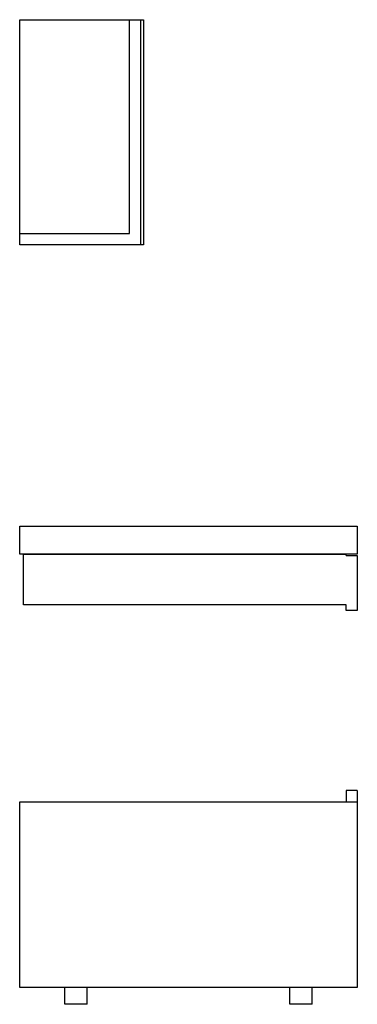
# Model space of a CAD drawing. Header units: millimetres. Extents: x 0 to 0.6, y 0 to 1.75.
import ezdxf

# ---------------------------------------------------------------- set-up
doc = ezdxf.new("R2010")
doc.units = ezdxf.units.MM
doc.layers.add('BLOCKS', color=3, linetype='Continuous')

msp = doc.modelspace()

# ---------------------------------------------------------------- linework, layer by layer
at = {"layer": 'BLOCKS', "linetype": 'Continuous'}
for p, q in [((0, 1.75), (0.195, 1.75)), ((0, 1.37), (0, 1.75)), ((0.195, 1.75), (0.215, 1.75)), ((0.195, 1.37), (0.195, 1.75)), ((0.215, 1.75), (0.22, 1.75)), ((0.215, 1.35), (0.215, 1.75)), ((0.22, 1.75), (0.22, 1.35)), ((0, 1.35), (0, 1.37)), ((0, 1.37), (0.195, 1.37)), ((0.215, 1.35), (0, 1.35)), ((0.22, 1.35), (0.215, 1.35)), ((0, 0.8), (0, 0.85)), ((0, 0.85), (0.6, 0.85)), ((0.6, 0.85), (0.6, 0.8)), ((0.6, 0.8), (0, 0.8)), ((0.007, 0.71), (0.007, 0.8)), ((0.007, 0.8), (0.58, 0.8)), ((0.58, 0.7978), (0.58, 0.8)), ((0.58, 0.7978), (0.6, 0.7978)), ((0.6, 0.7978), (0.6, 0.7)), ((0.58, 0.71), (0.007, 0.71)), ((0.58, 0.7), (0.58, 0.71)), ((0.6, 0.7), (0.58, 0.7)), ((0.6, 0.38), (0.58, 0.38)), ((0.58, 0.38), (0.58, 0.36)), ((0.6, 0.38), (0.6, 0.36)), ((0, 0.36), (0.6, 0.36)), ((0, 0.03), (0, 0.36)), ((0.6, 0.36), (0.6, 0.03)), ((0.6, 0.03), (0, 0.03)), ((0.08, 0), (0.08, 0.03)), ((0.12, 0), (0.12, 0.03)), ((0.48, 0), (0.48, 0.03)), ((0.52, 0), (0.52, 0.03)), ((0.12, 0), (0.08, 0)), ((0.52, 0), (0.48, 0))]:
    msp.add_line(p, q, dxfattribs=at)

doc.saveas('drawing.dxf')
